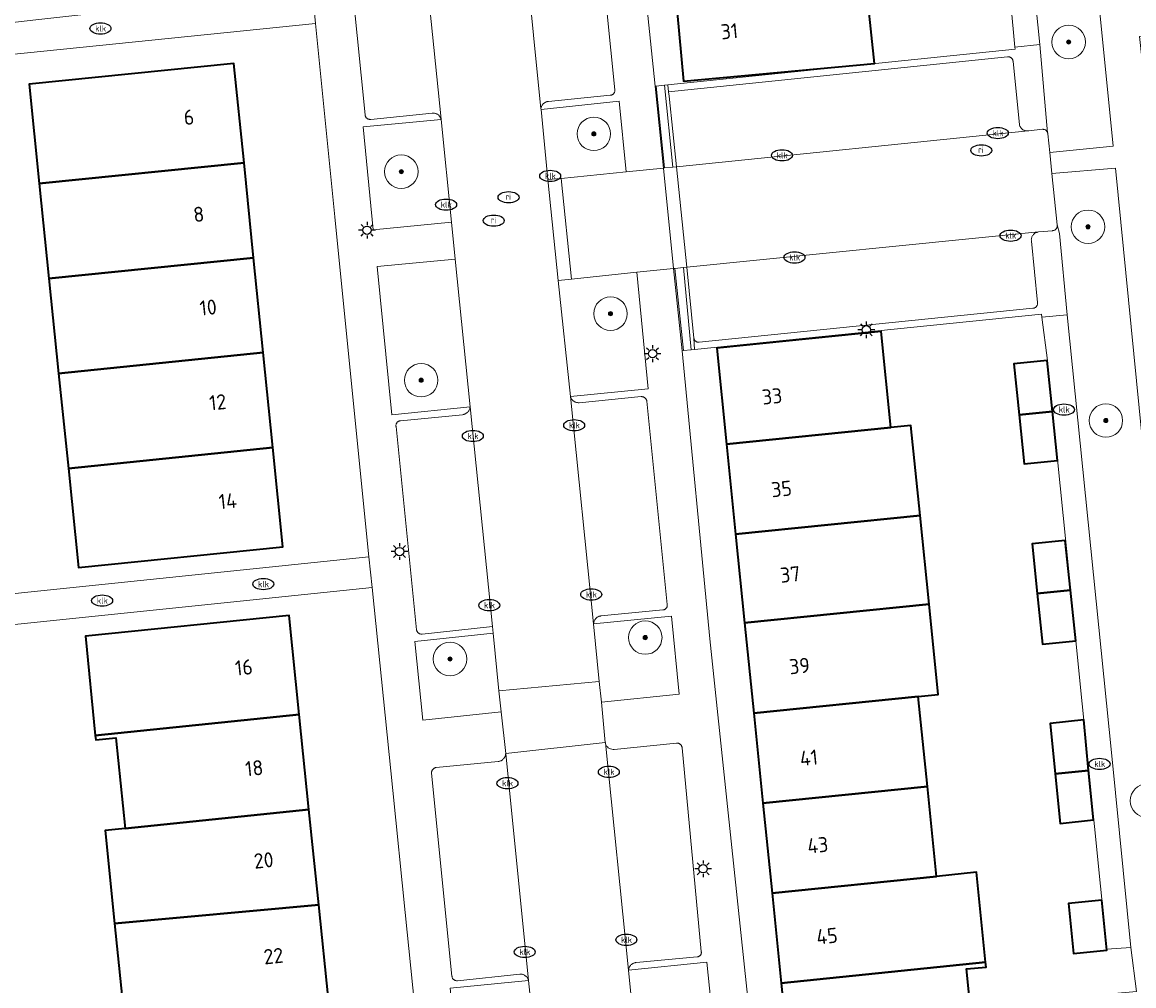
# Model space of a CAD drawing. Header units: metres. Extents: x 103671 to 105190, y 427150 to 429171.
# Tile 155 of 256: x 104640 to 104706, y 427588 to 427645. Entities that reach past the tile are written whole.
import ezdxf
from ezdxf.enums import TextEntityAlignment as Align

# ---------------------------------------------------------------- set-up
doc = ezdxf.new("R2010")
doc.units = ezdxf.units.M
for name, color, linetype, lineweight in [('B-WE-GR-BEPLANTING_CULTUUR_BOSPLANTSOEN-GV', 253, 'Continuous', 18), ('B-WE-GR-BEPLANTING_CULTUUR_HEESTERS-GV', 253, 'Continuous', 18), ('B-WE-GR-BOOM-S', 253, 'Continuous', 25), ('B-WE-GR-STRUIK-GV', 253, 'Continuous', 13), ('B-WE-IE-MEUBILAIR-S', 253, 'Continuous', 25), ('B-WE-OG-BEBOUWING-GV', 253, 'Continuous', 35), ('B-WE-OG-BEBOUWING-T18', 7, 'Continuous', 18), ('B-WE-OG-TERREIN_BEGROEID-GV', 253, 'Continuous', 18), ('B-WE-OG-TERREIN_ERF-GV', 253, 'Continuous', 18), ('B-WE-VH-OPENVERHARDING_BETONELEMENT-GV', 253, 'Continuous', 18), ('B-WE-VH-OPENVERHARDING_BETONSTRAATSTEEN-GV', 253, 'Continuous', 18), ('B-WE-VH-OPENVERHARDING_TEGEL-GV', 253, 'Continuous', 18)]:
    doc.layers.add(name, color=color, linetype=linetype, lineweight=lineweight)
doc.styles.add('NLCS-ISO', font='NLCS-ISO.ttf')
doc.styles.add('NLCS-ISO-M500-T18', font='NLCS-ISO.ttf', dxfattribs={"height": 0.9})

# ---------------------------------------------------------------- blocks, each defined once
blk = doc.blocks.new('SIE-MEUBILAIR_PAAL_LICHTMAST-SO')
for points in [[(-0.62, 0), (-1, 0)], [(-0.71, 0.71), (-0.44, 0.44)], [(0, 1), (0, 0.62)], [(0.44, 0.44), (0.71, 0.71)], [(1, 0), (0.62, 0)], [(-0.71, -0.71), (-0.44, -0.44)], [(0, -0.62), (0, -1)], [(0.44, -0.44), (0.71, -0.71)]]:
    blk.add_lwpolyline(points)
blk.add_circle((0, 0), 0.5)
blk = doc.blocks.new('SIE-MEUBILAIR_PUT_KOLK-SO')
blk.add_ellipse((0, 0), major_axis=(1.25, 0), ratio=0.54)
at = {"style": 'NLCS-ISO'}
blk.add_text('klk', height=0.75, dxfattribs=at).set_placement((0.03, 0), align=Align.MIDDLE_CENTER)
blk = doc.blocks.new('SIE-MEUBILAIR_PUT_RIOOLPUT-SO')
blk.add_ellipse((0, 0), major_axis=(1.25, 0), ratio=0.54)
at = {"style": 'NLCS-ISO'}
blk.add_text('ri', height=0.75, dxfattribs=at).set_placement((-0.04, 0.07), align=Align.MIDDLE_CENTER)
blk = doc.blocks.new('SGR-BOOM_GBKN-SO')
at = {"linetype": 'ByBlock', "lineweight": 18}
h = blk.add_hatch(color=0, dxfattribs=at)
h.dxf.hatch_style = 1
edge = h.paths.add_edge_path()
edge.add_arc((0, 0), 0.25, 0, 360)
at = {"color": 0, "linetype": 'ByBlock', "lineweight": 18}
for radius in [2, 0.25]:
    blk.add_circle((0, 0), radius, dxfattribs=at)
at = {"color": 0, "linetype": 'ByBlock', "lineweight": 18, "style": 'NLCS-ISO'}
blk.add_attdef('SOORT', (2.5, 0), '', height=1.5, dxfattribs=at)

msp = doc.modelspace()

# ---------------------------------------------------------------- linework, layer by layer
at = {"layer": 'B-WE-GR-BEPLANTING_CULTUUR_BOSPLANTSOEN-GV', "flags": 128}
for points in [[(104660.541, 427632.885), (104665.208, 427633.352), (104664.599, 427639.48), (104659.938, 427639.036)], [(104661.658, 427621.857), (104666.325, 427622.321), (104665.433, 427631.143), (104660.784, 427630.694)], [(104674.04, 427605.934), (104674.171, 427604.7), (104678.801, 427605.179), (104678.351, 427609.831), (104673.697, 427609.372)], [(104668.052, 427605.36), (104667.709, 427608.804), (104663.026, 427608.314), (104663.503, 427603.627), (104668.185, 427604.111)], [(104680.453, 427589.168), (104675.791, 427588.69), (104676.53, 427581.049), (104681.239, 427581.511), (104681.206, 427581.816)], [(104665.894, 427580.198), (104665.912, 427580.022), (104670.614, 427580.468), (104669.821, 427588.081), (104665.147, 427587.617)]]:
    msp.add_lwpolyline(points, close=True, dxfattribs=at)
at = {"layer": 'B-WE-GR-BEPLANTING_CULTUUR_HEESTERS-GV', "flags": 128}
for points in [[(104677.441, 427641.471), (104677.933, 427636.588), (104678.432, 427636.636), (104677.932, 427641.52)], [(104678.553, 427630.589), (104679.062, 427625.685), (104679.531, 427625.732), (104679.057, 427630.636)]]:
    msp.add_lwpolyline(points, close=True, dxfattribs=at)
at = {"layer": 'B-WE-GR-STRUIK-GV', "flags": 128}
for points in [[(104670.56, 427640.073), (104670.975, 427635.891), (104671.767, 427635.96), (104675.648, 427636.348), (104675.226, 427640.565)], [(104676.951, 427623.39), (104676.27, 427630.363), (104672.375, 427629.952), (104671.576, 427629.866), (104672.312, 427622.938)]]:
    msp.add_lwpolyline(points, close=True, dxfattribs=at)
at = {"layer": 'B-WE-OG-BEBOUWING-GV', "flags": 128}
for points in [[(104691.069, 427648.565), (104678.544, 427647.408), (104679.067, 427641.772), (104690.46, 427642.829), (104689.882, 427648.295), (104691.086, 427648.393)], [(104640.618, 427635.665), (104652.836, 427636.901), (104652.236, 427642.831), (104640.016, 427641.595)], [(104653.409, 427631.23), (104652.836, 427636.901), (104640.618, 427635.665), (104641.194, 427629.994)], [(104641.194, 427629.994), (104641.772, 427624.324), (104653.983, 427625.559), (104653.409, 427631.23)], [(104681.627, 427620.098), (104691.446, 427621.096), (104690.861, 427626.816), (104681.045, 427625.818)], [(104641.772, 427624.324), (104642.35, 427618.653), (104654.557, 427619.888), (104653.983, 427625.559)], [(104701.08, 427622.037), (104700.769, 427625.088), (104698.781, 427624.886), (104699.09, 427621.838)], [(104699.09, 427621.838), (104699.387, 427618.916), (104701.377, 427619.119), (104701.08, 427622.037)], [(104682.173, 427614.725), (104693.186, 427615.845), (104692.64, 427621.217), (104691.446, 427621.096), (104681.627, 427620.098)], [(104654.557, 427619.888), (104642.35, 427618.653), (104642.955, 427612.724), (104655.156, 427613.958)], [(104693.186, 427615.845), (104682.173, 427614.725), (104682.711, 427609.433), (104693.724, 427610.552)], [(104700.177, 427611.173), (104702.159, 427611.371), (104701.848, 427614.344), (104699.875, 427614.143)], [(104702.159, 427611.371), (104700.177, 427611.173), (104700.483, 427608.161), (104702.473, 427608.363)], [(104693.078, 427605.039), (104694.272, 427605.16), (104693.724, 427610.552), (104682.711, 427609.433), (104683.259, 427604.04)], [(104643.96, 427602.701), (104656.131, 427603.948), (104655.523, 427609.877), (104643.372, 427608.632)], [(104683.805, 427598.668), (104693.624, 427599.666), (104693.078, 427605.039), (104683.259, 427604.04)], [(104645.734, 427597.153), (104656.712, 427598.278), (104656.131, 427603.948), (104643.96, 427602.701), (104643.985, 427602.445), (104645.179, 427602.567)], [(104703.245, 427600.606), (104702.948, 427603.63), (104700.938, 427603.426), (104701.244, 427600.406)], [(104703.245, 427600.606), (104701.244, 427600.406), (104701.544, 427597.457), (104703.534, 427597.659)], [(104693.624, 427599.666), (104683.805, 427598.668), (104684.351, 427593.296), (104694.171, 427594.294)], [(104656.712, 427598.278), (104645.734, 427597.153), (104644.556, 427597.032), (104645.111, 427591.485), (104657.295, 427592.598)], [(104684.897, 427587.924), (104697.094, 427589.163), (104696.558, 427594.537), (104694.171, 427594.294), (104684.351, 427593.296)], [(104704.026, 427592.874), (104702.036, 427592.671), (104702.339, 427589.687), (104704.329, 427589.89)], [(104657.295, 427592.598), (104645.111, 427591.485), (104645.697, 427585.689), (104657.875, 427586.937)], [(104697.094, 427589.163), (104684.897, 427587.924), (104685.469, 427582.298), (104696.482, 427583.417), (104695.95, 427588.763), (104697.122, 427588.88)]]:
    msp.add_lwpolyline(points, close=True, dxfattribs=at)
at = {"layer": 'B-WE-OG-TERREIN_BEGROEID-GV', "flags": 128}
msp.add_lwpolyline([(104698.652, 427660.428), (104700.339, 427643.951), (104700.798, 427638.684), (104700.805, 427638.662), (104700.809, 427638.64), (104700.812, 427638.618), (104700.926, 427637.509), (104704.714, 427637.884), (104703.762, 427647.478), (104701.557, 427667.628), (104699.949, 427682.325), (104699.309, 427682.25), (104698.674, 427687.643), (104695.906, 427687.337), (104696.219, 427684.327), (104696.533, 427681.754)], close=True, dxfattribs=at)
msp.add_lwpolyline([(104707.042, 427614.411), (104704.844, 427636.565), (104701.054, 427636.254), (104701.369, 427633.182), (104701.5, 427632.669), (104701.971, 427627.825), (104704.624, 427601.494), (104705.769, 427590.046), (104706.1, 427587.426)], dxfattribs=at)
at = {"layer": 'B-WE-OG-TERREIN_ERF-GV', "flags": 128}
for points in [[(104676.006, 427654.72), (104677.364, 427641.463), (104677.441, 427641.471), (104677.932, 427641.52), (104678.135, 427641.541), (104698.853, 427643.671), (104698.845, 427643.804), (104698.597, 427646.409)], [(104689.882, 427648.295), (104690.46, 427642.829), (104679.067, 427641.772), (104678.544, 427647.408)], [(104634.743, 427610.713), (104660.293, 427613.362), (104659.791, 427618.316), (104658.255, 427633.667), (104657.1, 427645.202), (104624.646, 427641.9)], [(104663.715, 427579.814), (104662.446, 427592.137), (104661.716, 427599.422), (104660.476, 427611.536), (104634.891, 427608.884)]]:
    msp.add_lwpolyline(points, dxfattribs=at)
for points in [[(104653.409, 427631.23), (104653.983, 427625.559), (104654.557, 427619.888), (104655.156, 427613.958), (104642.955, 427612.724), (104642.35, 427618.653), (104641.772, 427624.324), (104641.194, 427629.994), (104640.618, 427635.665), (104640.016, 427641.595), (104652.236, 427642.831), (104652.836, 427636.901)], [(104678.986, 427625.678), (104678.987, 427625.672), (104680.644, 427608.481), (104681.686, 427598.467), (104683.454, 427581.728), (104706.415, 427584.084), (104706.38, 427584.433), (104704.362, 427584.244), (104704.082, 427587.237), (104706.1, 427587.426), (104705.769, 427590.046), (104704.333, 427589.946), (104702.476, 427608.363), (104700.78, 427625.092), (104700.454, 427627.684), (104700.435, 427627.853), (104679.727, 427625.751), (104679.531, 427625.732), (104679.062, 427625.685)], [(104693.624, 427599.666), (104694.171, 427594.294), (104696.558, 427594.537), (104697.094, 427589.163), (104697.122, 427588.88), (104695.95, 427588.763), (104696.482, 427583.417), (104685.469, 427582.298), (104684.897, 427587.924), (104684.351, 427593.296), (104683.805, 427598.668), (104683.259, 427604.04), (104682.711, 427609.433), (104682.173, 427614.725), (104681.627, 427620.098), (104681.045, 427625.818), (104690.861, 427626.816), (104691.446, 427621.096), (104692.64, 427621.217), (104693.186, 427615.845), (104693.724, 427610.552), (104694.272, 427605.16), (104693.078, 427605.039)], [(104700.769, 427625.088), (104701.08, 427622.037), (104701.377, 427619.119), (104699.387, 427618.916), (104699.09, 427621.838), (104698.781, 427624.886)], [(104702.473, 427608.363), (104700.483, 427608.161), (104700.177, 427611.173), (104699.875, 427614.143), (104701.848, 427614.344), (104702.159, 427611.371)], [(104657.295, 427592.598), (104657.875, 427586.937), (104658.483, 427581.008), (104646.294, 427579.759), (104645.697, 427585.689), (104645.111, 427591.485), (104644.556, 427597.032), (104645.734, 427597.153), (104645.179, 427602.567), (104643.985, 427602.445), (104643.96, 427602.701), (104643.372, 427608.632), (104655.523, 427609.877), (104656.131, 427603.948), (104656.712, 427598.278)], [(104702.948, 427603.63), (104703.245, 427600.606), (104703.534, 427597.659), (104701.544, 427597.457), (104701.244, 427600.406), (104700.938, 427603.426)], [(104704.026, 427592.874), (104704.329, 427589.89), (104702.339, 427589.687), (104702.036, 427592.671)]]:
    msp.add_lwpolyline(points, close=True, dxfattribs=at)
at = {"layer": 'B-WE-VH-OPENVERHARDING_BETONELEMENT-GV', "flags": 128}
for points in [[(104677.364, 427641.463), (104677.864, 427636.582), (104677.933, 427636.588), (104677.441, 427641.471)], [(104678.2, 427640.867), (104678.174, 427641.136), (104678.135, 427641.541), (104677.932, 427641.52), (104678.432, 427636.636), (104678.638, 427636.655)], [(104677.864, 427636.582), (104678.474, 427630.582), (104678.553, 427630.589), (104679.057, 427630.636), (104679.259, 427630.655), (104678.638, 427636.655), (104678.432, 427636.636), (104677.933, 427636.588)], [(104671.767, 427635.96), (104670.975, 427635.891), (104671.576, 427629.866), (104672.375, 427629.952)], [(104678.474, 427630.582), (104678.986, 427625.678), (104679.062, 427625.685), (104678.553, 427630.589)], [(104679.684, 427626.425), (104679.259, 427630.655), (104679.057, 427630.636), (104679.531, 427625.732), (104679.727, 427625.751)]]:
    msp.add_lwpolyline(points, close=True, dxfattribs=at)
at = {"layer": 'B-WE-VH-OPENVERHARDING_BETONSTRAATSTEEN-GV', "flags": 128}
for points in [[(104700.339, 427643.951), (104698.652, 427660.428), (104696.533, 427681.754), (104695.05, 427681.628), (104695.363, 427678.617), (104698.597, 427646.409), (104698.845, 427643.804)], [(104651.137, 427646.545), (104648.205, 427646.243), (104643.455, 427645.758), (104640.415, 427645.422), (104637.475, 427645.097), (104632.73, 427644.636), (104629.662, 427644.328), (104626.733, 427644.033), (104624.438, 427643.864), (104624.646, 427641.9), (104657.1, 427645.202), (104656.912, 427647.12), (104654.175, 427646.857)], [(104698.845, 427643.804), (104698.853, 427643.671), (104678.135, 427641.541), (104678.174, 427641.136), (104698.401, 427643.227), (104698.423, 427643.228), (104698.446, 427643.228), (104698.469, 427643.225), (104698.493, 427643.221), (104698.516, 427643.215), (104698.54, 427643.207), (104698.563, 427643.197), (104698.585, 427643.185), (104698.607, 427643.171), (104698.627, 427643.155), (104698.646, 427643.138), (104698.663, 427643.119), (104698.679, 427643.099), (104698.692, 427643.078), (104698.704, 427643.056), (104698.714, 427643.034), (104698.722, 427643.011), (104698.728, 427642.988), (104698.732, 427642.966), (104698.735, 427642.944), (104699.111, 427639.186), (104699.118, 427639.154), (104699.127, 427639.122), (104699.139, 427639.09), (104699.154, 427639.058), (104699.171, 427639.027), (104699.191, 427638.997), (104699.213, 427638.968), (104699.238, 427638.941), (104699.265, 427638.915), (104699.294, 427638.891), (104699.325, 427638.87), (104699.358, 427638.851), (104699.392, 427638.835), (104699.426, 427638.822), (104699.461, 427638.811), (104699.497, 427638.803), (104699.532, 427638.798), (104699.567, 427638.795), (104699.601, 427638.795), (104699.631, 427638.795), (104699.67, 427638.801), (104700.481, 427638.893), (104700.503, 427638.894), (104700.525, 427638.894), (104700.548, 427638.892), (104700.571, 427638.888), (104700.594, 427638.882), (104700.617, 427638.874), (104700.64, 427638.864), (104700.662, 427638.853), (104700.683, 427638.839), (104700.703, 427638.824), (104700.722, 427638.807), (104700.739, 427638.789), (104700.755, 427638.769), (104700.768, 427638.749), (104700.78, 427638.727), (104700.79, 427638.706), (104700.798, 427638.684), (104700.339, 427643.951)], [(104678.174, 427641.136), (104678.2, 427640.867), (104678.638, 427636.655), (104699.631, 427638.795), (104699.601, 427638.795), (104699.567, 427638.795), (104699.532, 427638.798), (104699.497, 427638.803), (104699.461, 427638.811), (104699.426, 427638.822), (104699.392, 427638.835), (104699.358, 427638.851), (104699.325, 427638.87), (104699.294, 427638.891), (104699.265, 427638.915), (104699.238, 427638.941), (104699.213, 427638.968), (104699.191, 427638.997), (104699.171, 427639.027), (104699.154, 427639.058), (104699.139, 427639.09), (104699.127, 427639.122), (104699.118, 427639.154), (104699.111, 427639.186), (104698.735, 427642.944), (104698.732, 427642.966), (104698.728, 427642.988), (104698.722, 427643.011), (104698.714, 427643.034), (104698.704, 427643.056), (104698.692, 427643.078), (104698.679, 427643.099), (104698.663, 427643.119), (104698.646, 427643.138), (104698.627, 427643.155), (104698.607, 427643.171), (104698.585, 427643.185), (104698.563, 427643.197), (104698.54, 427643.207), (104698.516, 427643.215), (104698.493, 427643.221), (104698.469, 427643.225), (104698.446, 427643.228), (104698.423, 427643.228), (104698.401, 427643.227)], [(104700.25, 427632.766), (104701.084, 427632.841), (104701.106, 427632.843), (104701.129, 427632.847), (104701.153, 427632.852), (104701.176, 427632.86), (104701.199, 427632.87), (104701.221, 427632.882), (104701.243, 427632.896), (104701.264, 427632.912), (104701.283, 427632.93), (104701.301, 427632.949), (104701.317, 427632.97), (104701.331, 427632.992), (104701.343, 427633.016), (104701.353, 427633.04), (104701.361, 427633.064), (104701.366, 427633.088), (104701.37, 427633.112), (104701.371, 427633.136), (104701.371, 427633.16), (104701.369, 427633.182), (104701.054, 427636.254), (104700.926, 427637.509), (104700.812, 427638.618), (104700.809, 427638.64), (104700.805, 427638.662), (104700.798, 427638.684), (104700.79, 427638.706), (104700.78, 427638.727), (104700.768, 427638.749), (104700.755, 427638.769), (104700.739, 427638.789), (104700.722, 427638.807), (104700.703, 427638.824), (104700.683, 427638.839), (104700.662, 427638.853), (104700.64, 427638.864), (104700.617, 427638.874), (104700.594, 427638.882), (104700.571, 427638.888), (104700.548, 427638.892), (104700.525, 427638.894), (104700.503, 427638.894), (104700.481, 427638.893), (104699.67, 427638.801), (104699.631, 427638.795), (104678.638, 427636.655), (104679.259, 427630.655)], [(104678.474, 427630.582), (104677.864, 427636.582), (104675.648, 427636.348), (104671.767, 427635.96), (104672.375, 427629.952), (104676.27, 427630.363)], [(104679.684, 427626.425), (104679.727, 427625.751), (104700.435, 427627.853), (104700.454, 427627.684), (104701.971, 427627.825), (104701.5, 427632.669), (104701.369, 427633.182), (104701.371, 427633.16), (104701.371, 427633.136), (104701.37, 427633.112), (104701.366, 427633.088), (104701.361, 427633.064), (104701.353, 427633.04), (104701.343, 427633.016), (104701.331, 427632.992), (104701.317, 427632.97), (104701.301, 427632.949), (104701.283, 427632.93), (104701.264, 427632.912), (104701.243, 427632.896), (104701.221, 427632.882), (104701.199, 427632.87), (104701.176, 427632.86), (104701.153, 427632.852), (104701.129, 427632.847), (104701.106, 427632.843), (104701.084, 427632.841), (104700.25, 427632.766), (104700.215, 427632.761), (104700.18, 427632.752), (104700.145, 427632.741), (104700.11, 427632.727), (104700.075, 427632.71), (104700.042, 427632.69), (104700.01, 427632.667), (104699.979, 427632.641), (104699.95, 427632.613), (104699.924, 427632.582), (104699.901, 427632.548), (104699.88, 427632.514), (104699.863, 427632.478), (104699.848, 427632.441), (104699.837, 427632.403), (104699.829, 427632.365), (104699.825, 427632.328), (104699.823, 427632.291), (104699.824, 427632.255), (104699.827, 427632.22), (104700.19, 427628.545), (104700.192, 427628.523), (104700.193, 427628.5), (104700.192, 427628.476), (104700.189, 427628.452), (104700.183, 427628.428), (104700.176, 427628.403), (104700.166, 427628.379), (104700.154, 427628.356), (104700.14, 427628.334), (104700.124, 427628.313), (104700.106, 427628.294), (104700.087, 427628.276), (104700.066, 427628.26), (104700.044, 427628.246), (104700.022, 427628.235), (104699.999, 427628.225), (104699.975, 427628.218), (104699.952, 427628.213), (104699.929, 427628.21), (104699.907, 427628.208), (104680.004, 427626.189), (104679.984, 427626.186), (104679.963, 427626.184), (104679.942, 427626.184), (104679.92, 427626.186), (104679.898, 427626.19), (104679.876, 427626.195), (104679.854, 427626.203), (104679.833, 427626.212), (104679.812, 427626.224), (104679.792, 427626.237), (104679.774, 427626.252), (104679.757, 427626.268), (104679.742, 427626.286), (104679.728, 427626.305), (104679.716, 427626.324), (104679.706, 427626.344), (104679.698, 427626.365), (104679.692, 427626.385), (104679.687, 427626.405)], [(104679.259, 427630.655), (104679.684, 427626.425), (104679.687, 427626.405), (104679.692, 427626.385), (104679.698, 427626.365), (104679.706, 427626.344), (104679.716, 427626.324), (104679.728, 427626.305), (104679.742, 427626.286), (104679.757, 427626.268), (104679.774, 427626.252), (104679.792, 427626.237), (104679.812, 427626.224), (104679.833, 427626.212), (104679.854, 427626.203), (104679.876, 427626.195), (104679.898, 427626.19), (104679.92, 427626.186), (104679.942, 427626.184), (104679.963, 427626.184), (104679.984, 427626.186), (104680.004, 427626.189), (104699.907, 427628.208), (104699.929, 427628.21), (104699.952, 427628.213), (104699.975, 427628.218), (104699.999, 427628.225), (104700.022, 427628.235), (104700.044, 427628.246), (104700.066, 427628.26), (104700.087, 427628.276), (104700.106, 427628.294), (104700.124, 427628.313), (104700.14, 427628.334), (104700.154, 427628.356), (104700.166, 427628.379), (104700.176, 427628.403), (104700.183, 427628.428), (104700.189, 427628.452), (104700.192, 427628.476), (104700.193, 427628.5), (104700.192, 427628.523), (104700.19, 427628.545), (104699.827, 427632.22), (104699.824, 427632.255), (104699.823, 427632.291), (104699.825, 427632.328), (104699.829, 427632.365), (104699.837, 427632.403), (104699.848, 427632.441), (104699.863, 427632.478), (104699.88, 427632.514), (104699.901, 427632.548), (104699.924, 427632.582), (104699.95, 427632.613), (104699.979, 427632.641), (104700.01, 427632.667), (104700.042, 427632.69), (104700.075, 427632.71), (104700.11, 427632.727), (104700.145, 427632.741), (104700.18, 427632.752), (104700.215, 427632.761), (104700.25, 427632.766)], [(104660.476, 427611.536), (104660.293, 427613.362), (104634.743, 427610.713), (104634.231, 427614.771), (104633.921, 427617.766), (104633.673, 427620.453), (104633.361, 427623.464), (104633.056, 427626.401), (104632.883, 427629.026), (104631.064, 427628.857), (104632.58, 427613.817), (104633.439, 427605.326), (104634.969, 427590.135), (104636.776, 427590.291), (104636.465, 427593.177), (104636.134, 427596.169), (104635.805, 427599.137), (104635.542, 427601.799), (104635.226, 427604.789), (104634.891, 427608.884)], [(104704.333, 427589.946), (104705.769, 427590.046), (104704.624, 427601.494), (104701.971, 427627.825), (104700.454, 427627.684), (104700.78, 427625.092), (104702.476, 427608.363)], [(104672.842, 427622.572), (104672.809, 427622.571), (104672.776, 427622.571), (104672.743, 427622.574), (104672.709, 427622.579), (104672.675, 427622.587), (104672.642, 427622.597), (104672.608, 427622.609), (104672.576, 427622.624), (104672.544, 427622.641), (104672.514, 427622.661), (104672.485, 427622.682), (104672.457, 427622.706), (104672.432, 427622.731), (104672.408, 427622.757), (104672.386, 427622.785), (104672.367, 427622.814), (104672.35, 427622.844), (104672.335, 427622.875), (104672.322, 427622.906), (104672.312, 427622.936), (104673.697, 427609.372), (104673.699, 427609.405), (104673.704, 427609.438), (104673.711, 427609.471), (104673.72, 427609.505), (104673.732, 427609.538), (104673.747, 427609.57), (104673.764, 427609.602), (104673.783, 427609.632), (104673.805, 427609.661), (104673.83, 427609.689), (104673.856, 427609.714), (104673.884, 427609.738), (104673.913, 427609.759), (104673.944, 427609.778), (104673.975, 427609.794), (104674.008, 427609.808), (104674.04, 427609.82), (104674.073, 427609.828), (104674.106, 427609.835), (104674.138, 427609.839), (104677.825, 427610.196), (104677.847, 427610.198), (104677.869, 427610.201), (104677.891, 427610.207), (104677.914, 427610.214), (104677.936, 427610.224), (104677.958, 427610.235), (104677.978, 427610.249), (104677.998, 427610.265), (104678.017, 427610.283), (104678.034, 427610.302), (104678.049, 427610.323), (104678.062, 427610.345), (104678.073, 427610.368), (104678.082, 427610.391), (104678.088, 427610.415), (104678.093, 427610.439), (104678.095, 427610.462), (104678.096, 427610.485), (104678.094, 427610.508), (104678.091, 427610.529), (104676.874, 427622.654), (104676.871, 427622.676), (104676.866, 427622.698), (104676.859, 427622.721), (104676.85, 427622.743), (104676.839, 427622.765), (104676.827, 427622.786), (104676.813, 427622.807), (104676.797, 427622.827), (104676.779, 427622.845), (104676.76, 427622.862), (104676.739, 427622.877), (104676.718, 427622.891), (104676.695, 427622.903), (104676.672, 427622.913), (104676.649, 427622.921), (104676.625, 427622.926), (104676.601, 427622.93), (104676.578, 427622.933), (104676.555, 427622.933), (104676.533, 427622.932)], [(104663.47, 427608.757), (104667.668, 427609.201), (104666.326, 427622.315), (104666.321, 427622.283), (104666.314, 427622.251), (104666.305, 427622.218), (104666.293, 427622.186), (104666.28, 427622.155), (104666.264, 427622.124), (104666.246, 427622.093), (104666.226, 427622.064), (104666.204, 427622.036), (104666.18, 427622.01), (104666.155, 427621.985), (104666.127, 427621.962), (104666.099, 427621.941), (104666.069, 427621.922), (104666.039, 427621.906), (104666.007, 427621.891), (104665.976, 427621.879), (104665.944, 427621.869), (104665.912, 427621.861), (104665.88, 427621.855), (104662.178, 427621.494), (104662.156, 427621.492), (104662.133, 427621.488), (104662.11, 427621.482), (104662.087, 427621.474), (104662.064, 427621.464), (104662.041, 427621.451), (104662.02, 427621.437), (104661.999, 427621.42), (104661.98, 427621.401), (104661.963, 427621.381), (104661.948, 427621.359), (104661.934, 427621.336), (104661.923, 427621.313), (104661.915, 427621.288), (104661.908, 427621.263), (104661.904, 427621.239), (104661.902, 427621.214), (104661.902, 427621.19), (104661.904, 427621.167), (104661.907, 427621.145), (104663.13, 427609.019), (104663.134, 427608.998), (104663.139, 427608.976), (104663.147, 427608.954), (104663.156, 427608.933), (104663.167, 427608.912), (104663.179, 427608.891), (104663.194, 427608.871), (104663.21, 427608.853), (104663.228, 427608.835), (104663.247, 427608.819), (104663.267, 427608.805), (104663.289, 427608.792), (104663.311, 427608.781), (104663.334, 427608.772), (104663.357, 427608.765), (104663.38, 427608.76), (104663.403, 427608.757), (104663.426, 427608.755), (104663.448, 427608.755)], [(104674.171, 427604.7), (104674.04, 427605.934), (104668.052, 427605.36), (104668.185, 427604.111), (104668.451, 427601.621), (104674.397, 427602.293)], [(104670.873, 427577.617), (104672.499, 427561.468), (104678.468, 427562.07), (104676.858, 427578.262), (104676.53, 427581.049), (104675.791, 427588.69), (104675.79, 427588.702), (104674.401, 427602.262), (104674.397, 427602.293), (104668.451, 427601.621), (104668.451, 427601.617), (104669.82, 427588.089), (104669.821, 427588.084), (104669.821, 427588.081), (104670.614, 427580.468)], [(104680.124, 427589.817), (104678.98, 427601.961), (104678.978, 427601.983), (104678.975, 427602.006), (104678.969, 427602.029), (104678.962, 427602.053), (104678.952, 427602.076), (104678.94, 427602.098), (104678.926, 427602.12), (104678.91, 427602.141), (104678.892, 427602.16), (104678.872, 427602.178), (104678.851, 427602.194), (104678.828, 427602.208), (104678.805, 427602.219), (104678.781, 427602.229), (104678.756, 427602.236), (104678.732, 427602.241), (104678.707, 427602.243), (104678.683, 427602.244), (104678.66, 427602.243), (104678.638, 427602.24), (104674.93, 427601.872), (104674.86, 427601.871), (104674.786, 427601.879), (104674.713, 427601.898), (104674.642, 427601.928), (104674.577, 427601.969), (104674.52, 427602.018), (104674.473, 427602.075), (104674.438, 427602.136), (104674.414, 427602.199), (104674.401, 427602.262), (104675.79, 427588.702), (104675.793, 427588.733), (104675.798, 427588.765), (104675.805, 427588.796), (104675.815, 427588.828), (104675.828, 427588.86), (104675.843, 427588.891), (104675.86, 427588.921), (104675.88, 427588.951), (104675.903, 427588.979), (104675.927, 427589.005), (104675.953, 427589.029), (104675.981, 427589.052), (104676.011, 427589.072), (104676.042, 427589.09), (104676.074, 427589.106), (104676.106, 427589.119), (104676.139, 427589.13), (104676.171, 427589.138), (104676.204, 427589.144), (104676.236, 427589.148), (104679.87, 427589.487), (104679.891, 427589.489), (104679.913, 427589.492), (104679.935, 427589.497), (104679.957, 427589.504), (104679.979, 427589.514), (104680, 427589.525), (104680.021, 427589.539), (104680.04, 427589.555), (104680.059, 427589.573), (104680.075, 427589.592), (104680.09, 427589.613), (104680.102, 427589.635), (104680.112, 427589.658), (104680.12, 427589.681), (104680.126, 427589.705), (104680.129, 427589.729), (104680.131, 427589.752), (104680.13, 427589.774), (104680.128, 427589.796)], [(104664.026, 427600.459), (104665.246, 427588.333), (104665.248, 427588.312), (104665.252, 427588.29), (104665.258, 427588.268), (104665.266, 427588.246), (104665.276, 427588.224), (104665.287, 427588.203), (104665.301, 427588.182), (104665.316, 427588.163), (104665.334, 427588.144), (104665.352, 427588.128), (104665.373, 427588.113), (104665.394, 427588.099), (104665.416, 427588.088), (104665.439, 427588.079), (104665.462, 427588.072), (104665.485, 427588.067), (104665.509, 427588.064), (104665.531, 427588.062), (104665.554, 427588.063), (104665.575, 427588.065), (104669.301, 427588.463), (104669.334, 427588.462), (104669.367, 427588.459), (104669.401, 427588.454), (104669.434, 427588.447), (104669.468, 427588.438), (104669.5, 427588.427), (104669.533, 427588.413), (104669.565, 427588.397), (104669.595, 427588.38), (104669.624, 427588.36), (104669.652, 427588.338), (104669.679, 427588.315), (104669.704, 427588.29), (104669.726, 427588.264), (104669.747, 427588.237), (104669.766, 427588.208), (104669.783, 427588.179), (104669.797, 427588.15), (104669.81, 427588.12), (104669.82, 427588.089), (104668.451, 427601.617), (104668.449, 427601.585), (104668.444, 427601.553), (104668.436, 427601.52), (104668.426, 427601.487), (104668.414, 427601.455), (104668.399, 427601.423), (104668.382, 427601.392), (104668.363, 427601.362), (104668.341, 427601.333), (104668.317, 427601.306), (104668.291, 427601.281), (104668.263, 427601.257), (104668.234, 427601.236), (104668.204, 427601.217), (104668.173, 427601.2), (104668.141, 427601.186), (104668.108, 427601.174), (104668.076, 427601.165), (104668.043, 427601.158), (104668.011, 427601.153), (104664.312, 427600.792), (104664.29, 427600.789), (104664.268, 427600.784), (104664.245, 427600.778), (104664.223, 427600.769), (104664.201, 427600.759), (104664.18, 427600.747), (104664.159, 427600.733), (104664.139, 427600.718), (104664.12, 427600.701), (104664.103, 427600.682), (104664.087, 427600.662), (104664.073, 427600.641), (104664.061, 427600.619), (104664.05, 427600.597), (104664.042, 427600.574), (104664.035, 427600.55), (104664.03, 427600.527), (104664.027, 427600.504), (104664.026, 427600.481)]]:
    msp.add_lwpolyline(points, close=True, dxfattribs=at)
for points in [[(104670.975, 427635.891), (104670.56, 427640.073), (104670.557, 427640.108), (104669.211, 427653.525), (104669.204, 427653.593), (104669.199, 427653.642), (104668.913, 427656.257)], [(104673.754, 427653.318), (104674.963, 427641.258), (104674.965, 427641.236), (104674.966, 427641.214), (104674.965, 427641.191), (104674.962, 427641.167), (104674.957, 427641.144), (104674.95, 427641.12), (104674.941, 427641.097), (104674.93, 427641.075), (104674.916, 427641.053), (104674.901, 427641.032), (104674.884, 427641.013), (104674.866, 427640.996), (104674.846, 427640.98), (104674.826, 427640.966), (104674.804, 427640.954), (104674.782, 427640.944), (104674.76, 427640.936), (104674.738, 427640.93), (104674.716, 427640.926), (104674.694, 427640.924), (104671.002, 427640.562), (104670.969, 427640.558), (104670.936, 427640.551), (104670.902, 427640.542), (104670.868, 427640.53), (104670.835, 427640.517), (104670.803, 427640.5), (104670.772, 427640.482), (104670.742, 427640.461), (104670.713, 427640.437), (104670.687, 427640.412), (104670.662, 427640.385), (104670.64, 427640.357), (104670.62, 427640.327), (104670.603, 427640.297), (104670.589, 427640.265), (104670.578, 427640.234), (104670.569, 427640.202), (104670.562, 427640.17), (104670.558, 427640.139), (104670.557, 427640.108), (104670.56, 427640.073), (104675.226, 427640.565), (104675.648, 427636.348), (104677.864, 427636.582), (104677.364, 427641.463), (104676.006, 427654.72)], [(104669.211, 427653.525), (104670.557, 427640.108), (104670.558, 427640.139), (104670.562, 427640.17), (104670.569, 427640.202), (104670.578, 427640.234), (104670.589, 427640.265), (104670.603, 427640.297), (104670.62, 427640.327), (104670.64, 427640.357), (104670.662, 427640.385), (104670.687, 427640.412), (104670.713, 427640.437), (104670.742, 427640.461), (104670.772, 427640.482), (104670.803, 427640.5), (104670.835, 427640.517), (104670.868, 427640.53), (104670.902, 427640.542), (104670.936, 427640.551), (104670.969, 427640.558), (104671.002, 427640.562), (104674.694, 427640.924), (104674.716, 427640.926), (104674.738, 427640.93), (104674.76, 427640.936), (104674.782, 427640.944), (104674.804, 427640.954), (104674.826, 427640.966), (104674.846, 427640.98), (104674.866, 427640.996), (104674.884, 427641.013), (104674.901, 427641.032), (104674.916, 427641.053), (104674.93, 427641.075), (104674.941, 427641.097), (104674.95, 427641.12), (104674.957, 427641.144), (104674.962, 427641.167), (104674.965, 427641.191), (104674.966, 427641.214), (104674.965, 427641.236), (104674.963, 427641.258), (104673.754, 427653.318)], [(104658.859, 427651.809), (104660.058, 427639.764), (104660.06, 427639.742), (104660.064, 427639.72), (104660.069, 427639.697), (104660.077, 427639.674), (104660.087, 427639.652), (104660.098, 427639.63), (104660.112, 427639.608), (104660.128, 427639.588), (104660.146, 427639.569), (104660.165, 427639.552), (104660.186, 427639.536), (104660.208, 427639.523), (104660.231, 427639.511), (104660.254, 427639.502), (104660.278, 427639.495), (104660.302, 427639.49), (104660.326, 427639.487), (104660.349, 427639.486), (104660.372, 427639.487), (104660.394, 427639.489), (104664.062, 427639.851), (104664.095, 427639.855), (104664.129, 427639.856), (104664.163, 427639.855), (104664.199, 427639.851), (104664.234, 427639.845), (104664.269, 427639.836), (104664.304, 427639.824), (104664.338, 427639.81), (104664.371, 427639.793), (104664.402, 427639.773), (104664.432, 427639.752), (104664.46, 427639.728), (104664.486, 427639.702), (104664.509, 427639.674), (104664.53, 427639.646), (104664.549, 427639.616), (104664.565, 427639.585), (104664.578, 427639.554), (104664.589, 427639.523), (104664.598, 427639.492), (104663.23, 427652.93)], [(104663.23, 427652.93), (104664.598, 427639.492), (104664.599, 427639.48), (104665.208, 427633.352), (104665.433, 427631.143), (104666.325, 427622.321), (104666.326, 427622.315), (104667.668, 427609.201), (104667.709, 427608.804), (104668.052, 427605.36), (104674.04, 427605.934), (104673.697, 427609.372), (104672.312, 427622.936), (104672.312, 427622.938), (104671.576, 427629.866), (104670.975, 427635.891)], [(104665.147, 427587.617), (104669.821, 427588.081), (104669.821, 427588.084), (104669.82, 427588.089), (104669.81, 427588.12), (104669.797, 427588.15), (104669.783, 427588.179), (104669.766, 427588.208), (104669.747, 427588.237), (104669.726, 427588.264), (104669.704, 427588.29), (104669.679, 427588.315), (104669.652, 427588.338), (104669.624, 427588.36), (104669.595, 427588.38), (104669.565, 427588.397), (104669.533, 427588.413), (104669.5, 427588.427), (104669.468, 427588.438), (104669.434, 427588.447), (104669.401, 427588.454), (104669.367, 427588.459), (104669.334, 427588.462), (104669.301, 427588.463), (104665.575, 427588.065), (104665.554, 427588.063), (104665.531, 427588.062), (104665.509, 427588.064), (104665.485, 427588.067), (104665.462, 427588.072), (104665.439, 427588.079), (104665.416, 427588.088), (104665.394, 427588.099), (104665.373, 427588.113), (104665.352, 427588.128), (104665.334, 427588.144), (104665.316, 427588.163), (104665.301, 427588.182), (104665.287, 427588.203), (104665.276, 427588.224), (104665.266, 427588.246), (104665.258, 427588.268), (104665.252, 427588.29), (104665.248, 427588.312), (104665.246, 427588.333), (104664.026, 427600.459), (104664.026, 427600.481), (104664.027, 427600.504), (104664.03, 427600.527), (104664.035, 427600.55), (104664.042, 427600.574), (104664.05, 427600.597), (104664.061, 427600.619), (104664.073, 427600.641), (104664.087, 427600.662), (104664.103, 427600.682), (104664.12, 427600.701), (104664.139, 427600.718), (104664.159, 427600.733), (104664.18, 427600.747), (104664.201, 427600.759), (104664.223, 427600.769), (104664.245, 427600.778), (104664.268, 427600.784), (104664.29, 427600.789), (104664.312, 427600.792), (104668.011, 427601.153), (104668.043, 427601.158), (104668.076, 427601.165), (104668.108, 427601.174), (104668.141, 427601.186), (104668.173, 427601.2), (104668.204, 427601.217), (104668.234, 427601.236), (104668.263, 427601.257), (104668.291, 427601.281), (104668.317, 427601.306), (104668.341, 427601.333), (104668.363, 427601.362), (104668.382, 427601.392), (104668.399, 427601.423), (104668.414, 427601.455), (104668.426, 427601.487), (104668.436, 427601.52), (104668.444, 427601.553), (104668.449, 427601.585), (104668.451, 427601.617), (104668.451, 427601.621), (104668.185, 427604.111), (104663.503, 427603.627), (104663.026, 427608.314), (104667.709, 427608.804), (104667.668, 427609.201), (104663.47, 427608.757), (104663.448, 427608.755), (104663.426, 427608.755), (104663.403, 427608.757), (104663.38, 427608.76), (104663.357, 427608.765), (104663.334, 427608.772), (104663.311, 427608.781), (104663.289, 427608.792), (104663.267, 427608.805), (104663.247, 427608.819), (104663.228, 427608.835), (104663.21, 427608.853), (104663.194, 427608.871), (104663.179, 427608.891), (104663.167, 427608.912), (104663.156, 427608.933), (104663.147, 427608.954), (104663.139, 427608.976), (104663.134, 427608.998), (104663.13, 427609.019), (104661.907, 427621.145), (104661.904, 427621.167), (104661.902, 427621.19), (104661.902, 427621.214), (104661.904, 427621.239), (104661.908, 427621.263), (104661.915, 427621.288), (104661.923, 427621.313), (104661.934, 427621.336), (104661.948, 427621.359), (104661.963, 427621.381), (104661.98, 427621.401), (104661.999, 427621.42), (104662.02, 427621.437), (104662.041, 427621.451), (104662.064, 427621.464), (104662.087, 427621.474), (104662.11, 427621.482), (104662.133, 427621.488), (104662.156, 427621.492), (104662.178, 427621.494), (104665.88, 427621.855), (104665.912, 427621.861), (104665.944, 427621.869), (104665.976, 427621.879), (104666.007, 427621.891), (104666.039, 427621.906), (104666.069, 427621.922), (104666.099, 427621.941), (104666.127, 427621.962), (104666.155, 427621.985), (104666.18, 427622.01), (104666.204, 427622.036), (104666.226, 427622.064), (104666.246, 427622.093), (104666.264, 427622.124), (104666.28, 427622.155), (104666.293, 427622.186), (104666.305, 427622.218), (104666.314, 427622.251), (104666.321, 427622.283), (104666.326, 427622.315), (104666.325, 427622.321), (104661.658, 427621.857), (104660.784, 427630.694), (104665.433, 427631.143), (104665.208, 427633.352), (104660.541, 427632.885), (104659.938, 427639.036), (104664.599, 427639.48), (104664.598, 427639.492), (104664.589, 427639.523), (104664.578, 427639.554), (104664.565, 427639.585), (104664.549, 427639.616), (104664.53, 427639.646), (104664.509, 427639.674), (104664.486, 427639.702), (104664.46, 427639.728), (104664.432, 427639.752), (104664.402, 427639.773), (104664.371, 427639.793), (104664.338, 427639.81), (104664.304, 427639.824), (104664.269, 427639.836), (104664.234, 427639.845), (104664.199, 427639.851), (104664.163, 427639.855), (104664.129, 427639.856), (104664.095, 427639.855), (104664.062, 427639.851), (104660.394, 427639.489), (104660.372, 427639.487), (104660.349, 427639.486), (104660.326, 427639.487), (104660.302, 427639.49), (104660.278, 427639.495), (104660.254, 427639.502), (104660.231, 427639.511), (104660.208, 427639.523), (104660.186, 427639.536), (104660.165, 427639.552), (104660.146, 427639.569), (104660.128, 427639.588), (104660.112, 427639.608), (104660.098, 427639.63), (104660.087, 427639.652), (104660.077, 427639.674), (104660.069, 427639.697), (104660.064, 427639.72), (104660.06, 427639.742), (104660.058, 427639.764), (104658.859, 427651.809)], [(104656.912, 427647.12), (104657.1, 427645.202), (104658.255, 427633.667), (104659.791, 427618.316), (104660.293, 427613.362), (104660.476, 427611.536), (104661.716, 427599.422), (104662.446, 427592.137), (104663.715, 427579.814)], [(104683.454, 427581.728), (104681.686, 427598.467), (104680.644, 427608.481), (104678.987, 427625.672), (104678.986, 427625.678), (104678.474, 427630.582), (104676.27, 427630.363), (104676.951, 427623.39), (104672.312, 427622.938), (104672.312, 427622.936), (104672.322, 427622.906), (104672.335, 427622.875), (104672.35, 427622.844), (104672.367, 427622.814), (104672.386, 427622.785), (104672.408, 427622.757), (104672.432, 427622.731), (104672.457, 427622.706), (104672.485, 427622.682), (104672.514, 427622.661), (104672.544, 427622.641), (104672.576, 427622.624), (104672.608, 427622.609), (104672.642, 427622.597), (104672.675, 427622.587), (104672.709, 427622.579), (104672.743, 427622.574), (104672.776, 427622.571), (104672.809, 427622.571), (104672.842, 427622.572), (104676.533, 427622.932), (104676.555, 427622.933), (104676.578, 427622.933), (104676.601, 427622.93), (104676.625, 427622.926), (104676.649, 427622.921), (104676.672, 427622.913), (104676.695, 427622.903), (104676.718, 427622.891), (104676.739, 427622.877), (104676.76, 427622.862), (104676.779, 427622.845), (104676.797, 427622.827), (104676.813, 427622.807), (104676.827, 427622.786), (104676.839, 427622.765), (104676.85, 427622.743), (104676.859, 427622.721), (104676.866, 427622.698), (104676.871, 427622.676), (104676.874, 427622.654), (104678.091, 427610.529), (104678.094, 427610.508), (104678.096, 427610.485), (104678.095, 427610.462), (104678.093, 427610.439), (104678.088, 427610.415), (104678.082, 427610.391), (104678.073, 427610.368), (104678.062, 427610.345), (104678.049, 427610.323), (104678.034, 427610.302), (104678.017, 427610.283), (104677.998, 427610.265), (104677.978, 427610.249), (104677.958, 427610.235), (104677.936, 427610.224), (104677.914, 427610.214), (104677.891, 427610.207), (104677.869, 427610.201), (104677.847, 427610.198), (104677.825, 427610.196), (104674.138, 427609.839), (104674.106, 427609.835), (104674.073, 427609.828), (104674.04, 427609.82), (104674.008, 427609.808), (104673.975, 427609.794), (104673.944, 427609.778), (104673.913, 427609.759), (104673.884, 427609.738), (104673.856, 427609.714), (104673.83, 427609.689), (104673.805, 427609.661), (104673.783, 427609.632), (104673.764, 427609.602), (104673.747, 427609.57), (104673.732, 427609.538), (104673.72, 427609.505), (104673.711, 427609.471), (104673.704, 427609.438), (104673.699, 427609.405), (104673.697, 427609.372), (104678.351, 427609.831), (104678.801, 427605.179), (104674.171, 427604.7), (104674.397, 427602.293), (104674.401, 427602.262), (104674.414, 427602.199), (104674.438, 427602.136), (104674.473, 427602.075), (104674.52, 427602.018), (104674.577, 427601.969), (104674.642, 427601.928), (104674.713, 427601.898), (104674.786, 427601.879), (104674.86, 427601.871), (104674.93, 427601.872), (104678.638, 427602.24), (104678.66, 427602.243), (104678.683, 427602.244), (104678.707, 427602.243), (104678.732, 427602.241), (104678.756, 427602.236), (104678.781, 427602.229), (104678.805, 427602.219), (104678.828, 427602.208), (104678.851, 427602.194), (104678.872, 427602.178), (104678.892, 427602.16), (104678.91, 427602.141), (104678.926, 427602.12), (104678.94, 427602.098), (104678.952, 427602.076), (104678.962, 427602.053), (104678.969, 427602.029), (104678.975, 427602.006), (104678.978, 427601.983), (104678.98, 427601.961), (104680.124, 427589.817), (104680.128, 427589.796), (104680.13, 427589.774), (104680.131, 427589.752), (104680.129, 427589.729), (104680.126, 427589.705), (104680.12, 427589.681), (104680.112, 427589.658), (104680.102, 427589.635), (104680.09, 427589.613), (104680.075, 427589.592), (104680.059, 427589.573), (104680.04, 427589.555), (104680.021, 427589.539), (104680, 427589.525), (104679.979, 427589.514), (104679.957, 427589.504), (104679.935, 427589.497), (104679.913, 427589.492), (104679.891, 427589.489), (104679.87, 427589.487), (104676.236, 427589.148), (104676.204, 427589.144), (104676.171, 427589.138), (104676.139, 427589.13), (104676.106, 427589.119), (104676.074, 427589.106), (104676.042, 427589.09), (104676.011, 427589.072), (104675.981, 427589.052), (104675.953, 427589.029), (104675.927, 427589.005), (104675.903, 427588.979), (104675.88, 427588.951), (104675.86, 427588.921), (104675.843, 427588.891), (104675.828, 427588.86), (104675.815, 427588.828), (104675.805, 427588.796), (104675.798, 427588.765), (104675.793, 427588.733), (104675.79, 427588.702), (104675.791, 427588.69), (104680.453, 427589.168), (104681.206, 427581.816)]]:
    msp.add_lwpolyline(points, dxfattribs=at)
at = {"layer": 'B-WE-VH-OPENVERHARDING_TEGEL-GV', "flags": 128}
msp.add_lwpolyline([(104723.027, 427648.483), (104705.919, 427646.57), (104705.363, 427652.013), (104703.508, 427670.171), (104703.168, 427673.444), (104702.95, 427674.875), (104702.095, 427682.578), (104700.512, 427682.392), (104699.949, 427682.325), (104701.557, 427667.628), (104703.762, 427647.478), (104704.714, 427637.884), (104700.926, 427637.509), (104701.054, 427636.254), (104704.844, 427636.565), (104707.042, 427614.411), (104708.027, 427611.773), (104708.165, 427609.482), (104710.064, 427609.712), (104708.299, 427625.921), (104707.132, 427636.639), (104706.284, 427644.431), (104711.378, 427644.984), (104723.269, 427646.274)], close=True, dxfattribs=at)

# ---------------------------------------------------------------- block references
at = {"layer": 'B-WE-GR-BOOM-S', "xscale": 0.5, "yscale": 0.5, "zscale": 0.5}
for p in [(104702.05, 427644.105), (104673.712, 427638.62), (104662.22, 427636.365), (104703.207, 427633.076), (104674.709, 427627.887), (104663.408, 427623.913), (104704.274, 427621.507), (104676.781, 427608.549), (104665.13, 427607.269), (104706.724, 427598.809)]:
    msp.add_blockref('SGR-BOOM_GBKN-SO', p, dxfattribs=at)
at = {"layer": 'B-WE-IE-MEUBILAIR-S', "xscale": 0.5, "yscale": 0.5, "zscale": 0.5}
for name, p in [('SIE-MEUBILAIR_PUT_KOLK-SO', (104644.266, 427644.913)), ('SIE-MEUBILAIR_PUT_KOLK-SO', (104697.821, 427638.67)), ('SIE-MEUBILAIR_PUT_RIOOLPUT-SO', (104696.836, 427637.637)), ('SIE-MEUBILAIR_PUT_KOLK-SO', (104684.94, 427637.34)), ('SIE-MEUBILAIR_PUT_KOLK-SO', (104671.106, 427636.11)), ('SIE-MEUBILAIR_PUT_RIOOLPUT-SO', (104668.623, 427634.835)), ('SIE-MEUBILAIR_PUT_KOLK-SO', (104664.894, 427634.395)), ('SIE-MEUBILAIR_PAAL_LICHTMAST-SO', (104660.175, 427632.865)), ('SIE-MEUBILAIR_PUT_RIOOLPUT-SO', (104667.737, 427633.44)), ('SIE-MEUBILAIR_PUT_KOLK-SO', (104698.584, 427632.543)), ('SIE-MEUBILAIR_PUT_KOLK-SO', (104685.69, 427631.242)), ('SIE-MEUBILAIR_PAAL_LICHTMAST-SO', (104689.974, 427626.925)), ('SIE-MEUBILAIR_PAAL_LICHTMAST-SO', (104677.218, 427625.499)), ('SIE-MEUBILAIR_PUT_KOLK-SO', (104701.773, 427622.163)), ('SIE-MEUBILAIR_PUT_KOLK-SO', (104672.539, 427621.225)), ('SIE-MEUBILAIR_PUT_KOLK-SO', (104666.491, 427620.583)), ('SIE-MEUBILAIR_PAAL_LICHTMAST-SO', (104662.115, 427613.683)), ('SIE-MEUBILAIR_PUT_KOLK-SO', (104653.984, 427611.741)), ('SIE-MEUBILAIR_PUT_KOLK-SO', (104673.555, 427611.122)), ('SIE-MEUBILAIR_PUT_KOLK-SO', (104644.366, 427610.757)), ('SIE-MEUBILAIR_PUT_KOLK-SO', (104667.472, 427610.482)), ('SIE-MEUBILAIR_PUT_KOLK-SO', (104703.894, 427601.003)), ('SIE-MEUBILAIR_PUT_KOLK-SO', (104674.607, 427600.532)), ('SIE-MEUBILAIR_PUT_KOLK-SO', (104668.555, 427599.855)), ('SIE-MEUBILAIR_PAAL_LICHTMAST-SO', (104680.236, 427594.747)), ('SIE-MEUBILAIR_PUT_KOLK-SO', (104675.655, 427590.505)), ('SIE-MEUBILAIR_PUT_KOLK-SO', (104669.587, 427589.783))]:
    msp.add_blockref(name, p, dxfattribs=at)

# ---------------------------------------------------------------- texts
at = {"layer": 'B-WE-OG-BEBOUWING-T18', "style": 'NLCS-ISO-M500-T18'}
for s, rotation, p in [('31', 5.3, (104681.804, 427644.749)), ('6', 5.8, (104649.545, 427639.619)), ('8', 5.8, (104650.132, 427633.821)), ('10', 5.8, (104650.695, 427628.258)), ('12', 5.8, (104651.267, 427622.601)), ('33', 5.8, (104684.351, 427622.957)), ('35', 5.8, (104684.914, 427617.426)), ('14', 5.8, (104651.863, 427616.702)), ('37', 5.8, (104685.433, 427612.321)), ('16', 5.8, (104652.826, 427606.769)), ('39', 5.8, (104685.988, 427606.857)), ('41', 5.8, (104686.545, 427601.375)), ('18', 5.8, (104653.443, 427600.757)), ('43', 5.8, (104687.076, 427596.159)), ('20', 5.8, (104654.007, 427595.251)), ('45', 5.8, (104687.627, 427590.731)), ('22', 5.8, (104654.593, 427589.537))]:
    msp.add_text(s, height=0.9, rotation=rotation, dxfattribs=at).set_placement(p, align=Align.MIDDLE)

doc.saveas('drawing.dxf')
